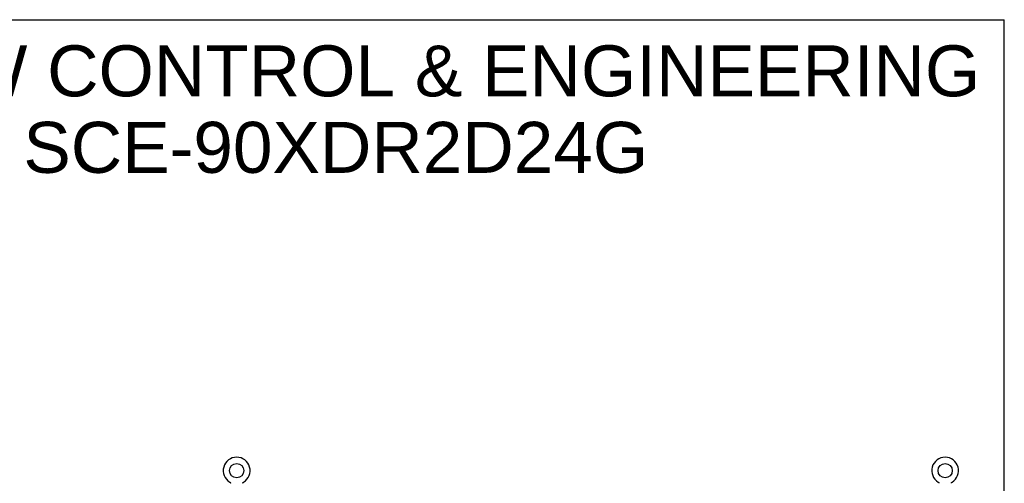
# Model space of a CAD drawing. Header units: inches. Extents: x 0 to 304, y 0 to 196.
# Tile 129 of 129: x 200 to 304, y 148 to 196. Entities that reach past the tile are written whole.
import ezdxf

# ---------------------------------------------------------------- set-up
doc = ezdxf.new("R2010")
doc.units = ezdxf.units.IN
doc.header["$LTSCALE"] = 16.696429
doc.header["$MEASUREMENT"] = 0
doc.linetypes.add('HIDDEN', pattern=[0.2, 0.1, -0.1])
doc.layers.get('0').update_dxf_attribs({"linetype": 'CONTINUOUS'})
doc.layers.add('DEFAULT_2', color=8, linetype='HIDDEN')
doc.layers.add('DIMENSIONS', color=7, linetype='CONTINUOUS')
doc.styles.get("Standard").update_dxf_attribs({"font": 'arial.ttf'})

msp = doc.modelspace()

# ---------------------------------------------------------------- linework, layer by layer
at = {"color": 7, "linetype": 'Continuous'}
for p, q in [((0, 196.429), (303.571, 196.429)), ((303.571, 0), (303.571, 196.429)), ((222.127, 147.847), (222.127, 147.847)), ((222.127, 147.847), (222.131, 147.845)), ((222.128, 147.847), (222.129, 147.847)), ((222.131, 147.845), (222.136, 147.842)), ((222.136, 147.842), (222.14, 147.839)), ((222.14, 147.839), (222.144, 147.836)), ((222.144, 147.836), (222.148, 147.832)), ((222.148, 147.832), (222.152, 147.829)), ((222.152, 147.829), (222.155, 147.825)), ((222.155, 147.825), (222.159, 147.821)), ((222.159, 147.821), (222.162, 147.817)), ((222.162, 147.818), (222.166, 147.813)), ((222.166, 147.813), (222.169, 147.809)), ((222.169, 147.809), (222.172, 147.805)), ((222.172, 147.805), (222.175, 147.801)), ((222.174, 147.801), (222.177, 147.796)), ((222.177, 147.796), (222.18, 147.792)), ((222.18, 147.792), (222.182, 147.787)), ((222.182, 147.787), (222.184, 147.782)), ((222.184, 147.782), (222.186, 147.777)), ((222.186, 147.777), (222.188, 147.772)), ((222.188, 147.773), (222.189, 147.768)), ((222.189, 147.768), (222.191, 147.763)), ((222.191, 147.763), (222.192, 147.757)), ((222.192, 147.758), (222.193, 147.752)), ((222.193, 147.752), (222.194, 147.747)), ((222.194, 147.747), (222.194, 147.742)), ((222.195, 147.732), (222.195, 147.727)), ((223.505, 147.727), (223.505, 147.732)), ((223.506, 147.742), (223.507, 147.747)), ((223.506, 147.737), (223.506, 147.742)), ((223.507, 147.752), (223.508, 147.758)), ((223.507, 147.747), (223.507, 147.752)), ((223.508, 147.757), (223.51, 147.763)), ((223.51, 147.763), (223.511, 147.768)), ((223.511, 147.768), (223.513, 147.773)), ((223.513, 147.772), (223.514, 147.777)), ((223.514, 147.777), (223.516, 147.782)), ((223.516, 147.782), (223.519, 147.787)), ((223.518, 147.787), (223.521, 147.792)), ((223.521, 147.792), (223.523, 147.796)), ((223.523, 147.796), (223.526, 147.801)), ((223.526, 147.801), (223.529, 147.805)), ((223.529, 147.805), (223.532, 147.809)), ((223.532, 147.809), (223.535, 147.813)), ((223.535, 147.813), (223.538, 147.818)), ((223.538, 147.817), (223.542, 147.821)), ((223.541, 147.821), (223.545, 147.825)), ((223.545, 147.825), (223.549, 147.829)), ((223.549, 147.829), (223.553, 147.832)), ((223.552, 147.832), (223.557, 147.836)), ((223.556, 147.836), (223.561, 147.839)), ((223.56, 147.839), (223.565, 147.842)), ((223.565, 147.842), (223.569, 147.845)), ((223.565, 147.842), (223.566, 147.843)), ((223.569, 147.845), (223.573, 147.847)), ((223.572, 147.847), (223.573, 147.847)), ((223.573, 147.847), (223.573, 147.847)), ((296.627, 147.847), (296.627, 147.847)), ((296.627, 147.847), (296.631, 147.845)), ((296.629, 147.847), (296.628, 147.847)), ((296.631, 147.845), (296.636, 147.842)), ((296.636, 147.842), (296.64, 147.839)), ((296.64, 147.839), (296.644, 147.836)), ((296.644, 147.836), (296.648, 147.832)), ((296.648, 147.832), (296.652, 147.829)), ((296.652, 147.829), (296.655, 147.825)), ((296.655, 147.825), (296.659, 147.821)), ((296.659, 147.821), (296.662, 147.817)), ((296.662, 147.818), (296.666, 147.813)), ((296.666, 147.813), (296.669, 147.809)), ((296.669, 147.809), (296.672, 147.805)), ((296.672, 147.805), (296.675, 147.801)), ((296.674, 147.801), (296.677, 147.796)), ((296.677, 147.796), (296.68, 147.792)), ((296.68, 147.792), (296.682, 147.787)), ((296.682, 147.787), (296.684, 147.782)), ((296.684, 147.782), (296.686, 147.777)), ((296.686, 147.777), (296.688, 147.772)), ((296.688, 147.773), (296.689, 147.768)), ((296.689, 147.768), (296.691, 147.763)), ((296.691, 147.763), (296.692, 147.757)), ((296.692, 147.758), (296.693, 147.752)), ((296.693, 147.752), (296.694, 147.747)), ((296.694, 147.747), (296.694, 147.742)), ((296.695, 147.732), (296.695, 147.727)), ((298.005, 147.732), (298.006, 147.737)), ((298.005, 147.727), (298.005, 147.732)), ((298.006, 147.742), (298.007, 147.747)), ((298.006, 147.737), (298.006, 147.742)), ((298.007, 147.752), (298.008, 147.758)), ((298.007, 147.747), (298.007, 147.752)), ((298.008, 147.757), (298.01, 147.763)), ((298.01, 147.763), (298.011, 147.768)), ((298.011, 147.768), (298.013, 147.773)), ((298.013, 147.772), (298.014, 147.777)), ((298.014, 147.777), (298.016, 147.782)), ((298.016, 147.782), (298.019, 147.787)), ((298.018, 147.787), (298.021, 147.792)), ((298.021, 147.792), (298.023, 147.796)), ((298.023, 147.796), (298.026, 147.801)), ((298.026, 147.801), (298.029, 147.805)), ((298.029, 147.805), (298.032, 147.809)), ((298.032, 147.809), (298.035, 147.813)), ((298.035, 147.813), (298.038, 147.818)), ((298.038, 147.817), (298.042, 147.821)), ((298.041, 147.821), (298.045, 147.825)), ((298.045, 147.825), (298.049, 147.829)), ((298.049, 147.829), (298.053, 147.832)), ((298.052, 147.832), (298.057, 147.836)), ((298.056, 147.836), (298.061, 147.839)), ((298.06, 147.839), (298.065, 147.842)), ((298.065, 147.842), (298.069, 147.845)), ((298.065, 147.842), (298.066, 147.843)), ((298.069, 147.845), (298.073, 147.847)), ((298.073, 147.847), (298.072, 147.847)), ((298.073, 147.847), (298.073, 147.847))]:
    msp.add_line(p, q, dxfattribs=at)
for points in [[(222.194, 147.742), (222.195, 147.737), (222.195, 147.732)], [(223.505, 147.727), (223.505, 147.732), (223.506, 147.737)], [(296.694, 147.742), (296.695, 147.737), (296.695, 147.732), (296.695, 147.727)]]:
    msp.add_lwpolyline(points, dxfattribs=at)
for centre in [(222.85, 149.058), (297.35, 149.058)]:
    msp.add_circle(centre, 0.75, dxfattribs=at)
for centre in [(222.85, 149.058), (297.35, 149.058)]:
    msp.add_arc(centre, 1.41, 300.81801, 239.18199, dxfattribs=at)
at = {"layer": 'DEFAULT_2', "color": 8, "linetype": 'HIDDEN'}
for p, q in [((222.135, 147.843), (222.136, 147.842)), ((223.573, 147.847), (223.573, 147.847)), ((296.635, 147.843), (296.636, 147.842)), ((298.073, 147.847), (298.073, 147.847))]:
    msp.add_line(p, q, dxfattribs=at)

# ---------------------------------------------------------------- texts
at = {"layer": 'DIMENSIONS', "color": 2, "linetype": 'Continuous', "insert": (233.272, 193.735), "char_height": 5.35714, "width": 135.30271, "attachment_point": 2, "line_spacing_factor": 0.9}
msp.add_mtext('SAGINAW CONTROL & ENGINEERING\\PSCE-90XDR2D24G', dxfattribs=at)

doc.saveas('drawing.dxf')
